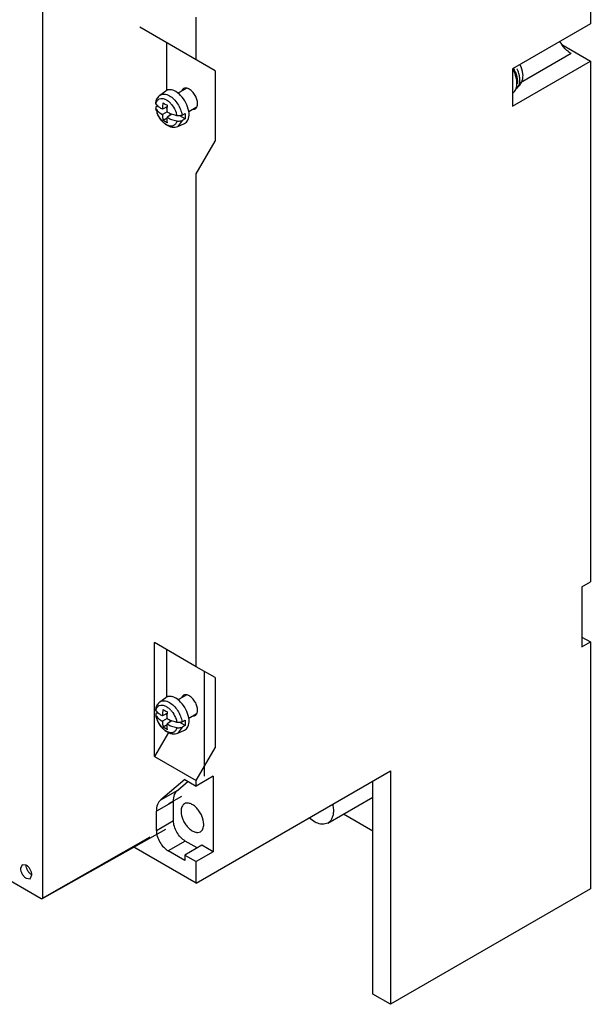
# Model space of a CAD drawing. Header units: millimetres. Extents: x 39 to 278, y 34 to 408.
# Tile 3 of 5: x 171 to 278, y 34 to 218. Entities that reach past the tile are written whole.
import ezdxf

# ---------------------------------------------------------------- set-up
doc = ezdxf.new("R2010")
doc.units = ezdxf.units.MM
doc.header["$LTSCALE"] = 28.735531
doc.layers.get('0').update_dxf_attribs({"linetype": 'CONTINUOUS'})
doc.layers.add('INTFCLR_79', color=7, linetype='CONTINUOUS')

msp = doc.modelspace()

# ---------------------------------------------------------------- linework, layer by layer
at = {"color": 7, "linetype": 'Continuous'}
for p, q in [((277.86, 264.87), (277.86, 216.78)), ((175.61, 224.3), (175.61, 53.83)), ((204.32, 210.05), (204.32, 218.01)), ((277.86, 216.78), (263.36, 208.41)), ((207.86, 208), (193.77, 216.14)), ((198.79, 213.24), (198.79, 204.36)), ((272.54, 212.91), (277.86, 209.84)), ((274.28, 211.25), (264.83, 205.8)), ((263.36, 201.47), (277.86, 209.84)), ((277.86, 209.84), (277.86, 112.77)), ((207.86, 208), (207.86, 194.94)), ((263.36, 208.41), (263.36, 201.47)), ((197.55, 203.48), (198.64, 204.28)), ((202.42, 204.73), (200.85, 203.82)), ((196.76, 201.07), (196.81, 200.94)), ((196.99, 201.49), (197.07, 201.55)), ((198.03, 200.86), (197.88, 200.94)), ((198.95, 201.39), (198.03, 200.86)), ((198.03, 200.86), (198.03, 201.02)), ((198.87, 200.37), (198.03, 199.88)), ((198.9, 201.01), (198.59, 201.19)), ((198.87, 200.37), (198.87, 200.53)), ((198.87, 200.37), (199.02, 200.29)), ((199.44, 199.72), (199.44, 200.07)), ((204.33, 201.21), (202.94, 200.41)), ((198.03, 199.88), (197.88, 199.96)), ((198.03, 199.88), (198.03, 199.72)), ((198.87, 199.23), (198.13, 198.8)), ((199.8, 199.93), (198.87, 199.39)), ((198.87, 199.39), (199.02, 199.31)), ((198.87, 199.39), (198.87, 199.23)), ((201.67, 198.79), (200.9, 197.66)), ((202.25, 199.07), (201.24, 199.66)), ((201.67, 199.77), (202.25, 200.05)), ((202.25, 199.07), (201.67, 198.79)), ((200.9, 197.66), (202.14, 198.21)), ((204.32, 188.82), (207.86, 194.94)), ((204.32, 96.96), (204.32, 188.82)), ((276.3, 111.87), (277.86, 112.77)), ((276.3, 111.87), (276.3, 100.68)), ((204.32, 96.96), (196.54, 101.45)), ((196.54, 80.22), (196.54, 101.45)), ((276.3, 102.48), (277.86, 101.58)), ((276.3, 100.68), (277.86, 101.58)), ((277.86, 101.58), (277.86, 55.54)), ((198.79, 100.15), (198.79, 91.28)), ((207.86, 94.92), (204.32, 96.96)), ((205.8, 96.11), (205.8, 76.52)), ((207.86, 94.92), (207.86, 81.85)), ((197.55, 90.39), (198.64, 91.19)), ((202.42, 91.64), (200.85, 90.74)), ((196.99, 88.41), (197.07, 88.46)), ((198.95, 88.31), (198.03, 87.77)), ((198.9, 87.92), (198.59, 88.1)), ((204.33, 88.12), (202.94, 87.32)), ((196.76, 87.99), (196.81, 87.86)), ((198.03, 87.77), (197.88, 87.86)), ((198.03, 86.79), (197.88, 86.88)), ((198.03, 87.77), (198.03, 87.94)), ((198.87, 87.28), (198.03, 86.79)), ((198.03, 86.79), (198.03, 86.63)), ((198.87, 87.28), (198.87, 87.45)), ((198.87, 87.28), (199.02, 87.2)), ((199.8, 86.84), (198.87, 86.3)), ((198.87, 86.3), (199.02, 86.22)), ((198.87, 86.3), (198.87, 86.14)), ((199.44, 86.63), (199.44, 86.98)), ((202.25, 85.99), (201.24, 86.57)), ((201.67, 86.69), (202.25, 86.97)), ((199.13, 84.71), (196.54, 80.22)), ((198.87, 86.14), (198.13, 85.71)), ((201.67, 85.71), (200.9, 84.58)), ((200.9, 84.58), (202.14, 85.13)), ((202.25, 85.99), (201.67, 85.71)), ((175.38, 53.7), (123.35, 83.74)), ((204.32, 75.73), (207.86, 81.85)), ((196.54, 80.22), (204.32, 75.73)), ((204.32, 56.62), (240.59, 77.57)), ((240.59, 77.57), (240.59, 34.02)), ((202.2, 75.94), (197.69, 72.13)), ((200.87, 73.97), (202.79, 75.59)), ((202.2, 75.94), (204.32, 74.71)), ((207.5, 76.55), (204.32, 74.71)), ((204.32, 74.71), (204.32, 75.73)), ((207.5, 76.55), (207.5, 62.46)), ((237.27, 35.94), (237.27, 75.65)), ((197.69, 72.13), (200.87, 73.97)), ((200.08, 71.85), (196.89, 70.02)), ((201.55, 72.76), (199.15, 71.37)), ((200.08, 68.26), (200.08, 71.85)), ((228.88, 67.82), (237.27, 72.66)), ((196.89, 66.42), (196.89, 70.02)), ((196.89, 66.42), (200.08, 68.26)), ((237.27, 66.32), (231.78, 69.49)), ((175.54, 53.68), (198.66, 66.7)), ((228.88, 67.82), (228.15, 67.59)), ((175.61, 53.83), (195.75, 65.26)), ((202.27, 64.46), (199.09, 62.63)), ((204.49, 63.18), (202.27, 64.46)), ((204.32, 56.62), (192.69, 63.34)), ((202.19, 60.83), (199.09, 62.63)), ((205.37, 63.69), (202.19, 61.85)), ((207.5, 62.46), (204.32, 60.63)), ((207.5, 62.46), (205.37, 63.69)), ((202.19, 61.85), (204.32, 60.63)), ((202.19, 61.85), (202.19, 60.83)), ((204.32, 56.62), (204.32, 60.63)), ((171.85, 60.04), (171.54, 59.35)), ((172.6, 59.96), (171.85, 60.04)), ((172.6, 57.51), (173.35, 57.44)), ((173.35, 57.44), (173.66, 58.13)), ((277.86, 55.54), (240.59, 34.02)), ((240.59, 34.02), (237.27, 35.94))]:
    msp.add_line(p, q, dxfattribs=at)
for centre, radius, start, end in [((278.48, 217.14), 7.3, 210.04, 216.1026), ((257.49, 205.02), 6.78, 28.6492, 30.0608), ((257.62, 205.09), 6.64, 23.4273, 28.6696), ((258.34, 205.51), 5.98, 22.4688, 29.8301), ((257.97, 205.24), 6.26, 17.9449, 23.4388), ((258.82, 205.78), 5.97, 24.3572, 26.294), ((258.99, 205.86), 5.78, 21.5859, 24.3641), ((259.87, 206.14), 4.86, 11.9903, 15.089), ((258.53, 205.42), 5.67, 13.4682, 17.9475), ((260.18, 206.21), 4.54, 10.1598, 11.9775), ((260.4, 206.25), 4.32, 8.6396, 10.1576), ((203.3, 201), 5.27, 168.2092, 172.5822), ((196.49, 199.12), 4.18, 41.6988, 45.8998), ((201.14, 201.74), 4.41, 195.5417, 201.6688), ((198.12, 200.69), 0.346, 106.1081, 115.2284), ((197.46, 199.55), 1.72, 25.2911, 34.7092), ((199.44, 200.7), 1.72, 205.2932, 214.7071), ((200.95, 201.4), 4.06, 222.1989, 227.7395), ((198.78, 199.56), 0.343, 286.062, 295.2745), ((201.59, 203.75), 5.14, 239.9365, 244.7516), ((200, 200.13), 2.46, 240.0002, 244.9125), ((199.89, 199.91), 2.22, 244.9714, 246.7316), ((203.28, 87.91), 5.25, 168.2011, 172.5903), ((196.49, 86.03), 4.18, 41.7181, 45.924), ((199.44, 87.61), 1.72, 205.2946, 214.7161), ((198.12, 87.61), 0.343, 106.0349, 115.2423), ((197.46, 86.47), 1.72, 25.2986, 34.709), ((200.94, 88.32), 4.05, 222.3199, 227.7822), ((200, 87.05), 2.46, 240.0474, 244.9462), ((198.78, 86.47), 0.343, 286.0545, 295.2545), ((199.9, 86.85), 2.25, 244.9916, 246.7033), ((201.59, 90.68), 5.15, 239.9413, 244.7467)]:
    msp.add_arc(centre, radius, start, end, dxfattribs=at)
for points, knots in [([(274.28, 211.25), (274.12, 211.34), (273.48, 211.78), (272.93, 212.36), (272.58, 212.84)], [0, 0, 0, 0, 0.230908, 1, 1, 1, 1]), ([(263.87, 207.8), (263.89, 207.75), (263.97, 207.56), (264.03, 207.36), (264.07, 207.21)], [0, 0, 0, 0, 0.253535, 1, 1, 1, 1]), ([(264.56, 207.41), (264.55, 207.46), (264.49, 207.65), (264.43, 207.85), (264.37, 207.99)], [0, 0, 0, 0, 0.24603, 1, 1, 1, 1]), ([(265.29, 206.88), (265.3, 207.08), (265.3, 207.88), (265.02, 208.67), (264.72, 209.2)], [0, 0, 0, 0, 0.246353, 1, 1, 1, 1]), ([(264.02, 204.75), (264.39, 204.97), (265.01, 205.61), (265.25, 206.46), (265.29, 206.88)], [0, 0, 0, 0, 0.500651, 1, 1, 1, 1]), ([(264.04, 204.78), (264.09, 204.92), (264.23, 205.57), (264.16, 206.24), (264.04, 206.74)], [0, 0, 0, 0, 0.221528, 1, 1, 1, 1]), ([(264.06, 204.78), (264.19, 204.87), (264.44, 205.12), (264.65, 205.63), (264.73, 206.24), (264.7, 206.67), (264.67, 206.9)], [0, 0, 0, 0, 0.208144, 0.439027, 0.702631, 1, 1, 1, 1]), ([(264.07, 207.21), (264.09, 207.16), (264.14, 206.95), (264.19, 206.74), (264.21, 206.58)], [0, 0, 0, 0, 0.256272, 1, 1, 1, 1]), ([(264.21, 206.58), (264.22, 206.5), (264.26, 206.17), (264.25, 205.83), (264.21, 205.59)], [0, 0, 0, 0, 0.266357, 1, 1, 1, 1]), ([(200.5, 204.17), (200.34, 204.27), (200.01, 204.42), (199.5, 204.53), (199.03, 204.49), (198.76, 204.36), (198.64, 204.28)], [0, 0, 0, 0, 0.291262, 0.550193, 0.78167, 1, 1, 1, 1]), ([(202.77, 198.84), (202.96, 199.23), (203.06, 200.24), (202.63, 201.74), (201.78, 203.15), (200.95, 203.91), (200.5, 204.17)], [0, 0, 0, 0, 0.208177, 0.468271, 0.746756, 1, 1, 1, 1]), ([(201.95, 204.71), (201.92, 204.69), (201.8, 204.61), (201.7, 204.48), (201.65, 204.38)], [0, 0, 0, 0, 0.242437, 1, 1, 1, 1]), ([(202.4, 204.81), (202.36, 204.81), (202.2, 204.81), (202.05, 204.77), (201.95, 204.71)], [0, 0, 0, 0, 0.263366, 1, 1, 1, 1]), ([(203.04, 204.6), (202.99, 204.63), (202.79, 204.74), (202.56, 204.8), (202.4, 204.81)], [0, 0, 0, 0, 0.273556, 1, 1, 1, 1]), ([(204.57, 201.95), (204.57, 202.2), (204.48, 202.73), (204.15, 203.47), (203.67, 204.13), (203.26, 204.48), (203.04, 204.6)], [0, 0, 0, 0, 0.237254, 0.500001, 0.762748, 1, 1, 1, 1]), ([(263.37, 203.91), (263.48, 203.98), (263.62, 204.08), (263.73, 204.21), (263.75, 204.25)], [0, 0, 0, 0, 0.744133, 1, 1, 1, 1]), ([(263.75, 204.25), (263.78, 204.29), (263.9, 204.45), (263.99, 204.64), (264.04, 204.78)], [0, 0, 0, 0, 0.239228, 1, 1, 1, 1]), ([(196.81, 201.92), (196.8, 201.94), (196.76, 202.02), (196.75, 202.11), (196.76, 202.17)], [0, 0, 0, 0, 0.262039, 1, 1, 1, 1]), ([(197.55, 203.48), (197.34, 203.33), (196.98, 202.93), (196.81, 202.42), (196.76, 202.17)], [0, 0, 0, 0, 0.497026, 1, 1, 1, 1]), ([(196.81, 201.92), (196.85, 202.11), (196.98, 202.47), (197.27, 202.72), (197.43, 202.79)], [0, 0, 0, 0, 0.532626, 1, 1, 1, 1]), ([(197.53, 201.17), (197.45, 201.23), (197.18, 201.44), (196.94, 201.7), (196.81, 201.92)], [0, 0, 0, 0, 0.270176, 1, 1, 1, 1]), ([(197.43, 202.79), (197.6, 202.87), (198.04, 202.92), (198.44, 202.78), (198.64, 202.68)], [0, 0, 0, 0, 0.456057, 1, 1, 1, 1]), ([(197.55, 203.48), (197.66, 203.56), (197.92, 203.69), (198.37, 203.72), (198.86, 203.62), (199.17, 203.47), (199.33, 203.38)], [0, 0, 0, 0, 0.218305, 0.449799, 0.708729, 1, 1, 1, 1]), ([(198.13, 202.07), (198.2, 202.03), (198.47, 201.85), (198.76, 201.69), (198.98, 201.58)], [0, 0, 0, 0, 0.242506, 1, 1, 1, 1]), ([(198.64, 202.68), (198.71, 202.64), (198.98, 202.49), (199.23, 202.29), (199.4, 202.12)], [0, 0, 0, 0, 0.234404, 1, 1, 1, 1]), ([(199.33, 203.38), (199.63, 203.21), (200.2, 202.75), (200.89, 201.87), (201.41, 200.86), (201.62, 200.13), (201.67, 199.77)], [0, 0, 0, 0, 0.232601, 0.489895, 0.752587, 1, 1, 1, 1]), ([(199.61, 201.9), (199.72, 201.78), (200.11, 201.29), (200.41, 200.72), (200.56, 200.27)], [0, 0, 0, 0, 0.247821, 1, 1, 1, 1]), ([(204.36, 201.17), (204.4, 201.22), (204.53, 201.45), (204.57, 201.73), (204.57, 201.95)], [0, 0, 0, 0, 0.224078, 1, 1, 1, 1]), ([(196.99, 201.49), (196.91, 201.44), (196.79, 201.32), (196.75, 201.15), (196.76, 201.07)], [0, 0, 0, 0, 0.54422, 1, 1, 1, 1]), ([(196.81, 200.94), (196.83, 200.9), (196.93, 200.75), (197.05, 200.61), (197.15, 200.51)], [0, 0, 0, 0, 0.239858, 1, 1, 1, 1]), ([(196.88, 200.55), (197.06, 199.94), (197.47, 199.16), (198.05, 198.53), (198.21, 198.38)], [0, 0, 0, 0, 0.752932, 1, 1, 1, 1]), ([(197.94, 198.68), (197.85, 198.78), (197.49, 199.22), (197.2, 199.72), (197.05, 200.12)], [0, 0, 0, 0, 0.246379, 1, 1, 1, 1]), ([(197.15, 200.51), (197.18, 200.48), (197.29, 200.37), (197.42, 200.26), (197.52, 200.19)], [0, 0, 0, 0, 0.241791, 1, 1, 1, 1]), ([(197.52, 200.19), (197.55, 200.17), (197.67, 200.09), (197.79, 200.02), (197.88, 199.96)], [0, 0, 0, 0, 0.24464, 1, 1, 1, 1]), ([(197.88, 200.94), (197.79, 201), (197.67, 201.07), (197.55, 201.15), (197.53, 201.17)], [0, 0, 0, 0, 0.755329, 1, 1, 1, 1]), ([(198.07, 201.68), (198.06, 201.62), (198.04, 201.4), (198.03, 201.19), (198.03, 201.02)], [0, 0, 0, 0, 0.257154, 1, 1, 1, 1]), ([(198.87, 200.53), (198.87, 200.62), (198.88, 200.97), (198.93, 201.32), (198.98, 201.58)], [0, 0, 0, 0, 0.239333, 1, 1, 1, 1]), ([(199.41, 200.08), (199.38, 200.1), (199.25, 200.16), (199.11, 200.23), (199.02, 200.29)], [0, 0, 0, 0, 0.254863, 1, 1, 1, 1]), ([(200.71, 199.67), (200.6, 199.69), (200.15, 199.79), (199.72, 199.94), (199.41, 200.08)], [0, 0, 0, 0, 0.260969, 1, 1, 1, 1]), ([(200.56, 200.27), (200.57, 200.22), (200.64, 200.02), (200.69, 199.82), (200.71, 199.67)], [0, 0, 0, 0, 0.257159, 1, 1, 1, 1]), ([(203.82, 200.86), (203.85, 200.86), (203.95, 200.88), (204.06, 200.91), (204.12, 200.95)], [0, 0, 0, 0, 0.257068, 1, 1, 1, 1]), ([(204.12, 200.95), (204.19, 200.99), (204.28, 201.06), (204.34, 201.14), (204.36, 201.17)], [0, 0, 0, 0, 0.74293, 1, 1, 1, 1]), ([(198.03, 199.72), (198.03, 199.64), (198.03, 199.33), (198.07, 199.02), (198.13, 198.8)], [0, 0, 0, 0, 0.263757, 1, 1, 1, 1]), ([(198.98, 198.31), (198.91, 198.35), (198.62, 198.49), (198.33, 198.66), (198.13, 198.8)], [0, 0, 0, 0, 0.257489, 1, 1, 1, 1]), ([(198.21, 198.38), (198.25, 198.34), (198.42, 198.19), (198.61, 198.05), (198.75, 197.95)], [0, 0, 0, 0, 0.25485, 1, 1, 1, 1]), ([(198.77, 198), (198.72, 198.02), (198.52, 198.14), (198.34, 198.29), (198.22, 198.4)], [0, 0, 0, 0, 0.238844, 1, 1, 1, 1]), ([(198.98, 198.31), (198.96, 198.38), (198.89, 198.68), (198.87, 198.99), (198.87, 199.23)], [0, 0, 0, 0, 0.236096, 1, 1, 1, 1]), ([(199.4, 199.11), (199.5, 199.06), (199.92, 198.88), (200.37, 198.75), (200.71, 198.69)], [0, 0, 0, 0, 0.238395, 1, 1, 1, 1]), ([(200.71, 198.69), (200.7, 198.62), (200.63, 198.37), (200.5, 198.13), (200.36, 198)], [0, 0, 0, 0, 0.272679, 1, 1, 1, 1]), ([(201.67, 199.77), (201.6, 199.74), (201.3, 199.63), (200.96, 199.62), (200.71, 199.67)], [0, 0, 0, 0, 0.234425, 1, 1, 1, 1]), ([(200.71, 198.69), (200.79, 198.67), (201.12, 198.64), (201.45, 198.69), (201.67, 198.79)], [0, 0, 0, 0, 0.257735, 1, 1, 1, 1]), ([(202.14, 198.21), (202.28, 198.27), (202.53, 198.45), (202.7, 198.71), (202.77, 198.84)], [0, 0, 0, 0, 0.484688, 1, 1, 1, 1]), ([(202.25, 200.05), (202.27, 199.97), (202.3, 199.64), (202.29, 199.31), (202.25, 199.07)], [0, 0, 0, 0, 0.266414, 1, 1, 1, 1]), ([(198.75, 197.95), (199.07, 197.75), (199.61, 197.52), (200.37, 197.49), (200.73, 197.59), (200.9, 197.66)], [0, 0, 0, 0, 0.507463, 0.753244, 1, 1, 1, 1]), ([(200.09, 197.82), (199.94, 197.75), (199.56, 197.69), (199.2, 197.79), (199.01, 197.87)], [0, 0, 0, 0, 0.461645, 1, 1, 1, 1]), ([(197.55, 90.39), (197.34, 90.24), (196.98, 89.84), (196.81, 89.34), (196.76, 89.08)], [0, 0, 0, 0, 0.497026, 1, 1, 1, 1]), ([(197.55, 90.39), (197.66, 90.48), (197.92, 90.6), (198.37, 90.64), (198.86, 90.53), (199.17, 90.39), (199.33, 90.29)], [0, 0, 0, 0, 0.218305, 0.449799, 0.708729, 1, 1, 1, 1]), ([(200.5, 91.09), (200.34, 91.18), (200.01, 91.34), (199.5, 91.45), (199.03, 91.41), (198.76, 91.28), (198.64, 91.19)], [0, 0, 0, 0, 0.291262, 0.550193, 0.78167, 1, 1, 1, 1]), ([(199.33, 90.29), (199.63, 90.12), (200.2, 89.66), (200.89, 88.79), (201.41, 87.78), (201.62, 87.05), (201.67, 86.69)], [0, 0, 0, 0, 0.232601, 0.489895, 0.752587, 1, 1, 1, 1]), ([(202.77, 85.76), (202.96, 86.15), (203.06, 87.16), (202.63, 88.65), (201.78, 90.07), (200.95, 90.83), (200.5, 91.09)], [0, 0, 0, 0, 0.208177, 0.468271, 0.746756, 1, 1, 1, 1]), ([(201.95, 91.63), (201.92, 91.61), (201.8, 91.52), (201.7, 91.4), (201.65, 91.29)], [0, 0, 0, 0, 0.242437, 1, 1, 1, 1]), ([(202.4, 91.73), (202.36, 91.73), (202.2, 91.73), (202.05, 91.68), (201.95, 91.63)], [0, 0, 0, 0, 0.263366, 1, 1, 1, 1]), ([(203.04, 91.52), (202.99, 91.55), (202.79, 91.65), (202.56, 91.72), (202.4, 91.73)], [0, 0, 0, 0, 0.273556, 1, 1, 1, 1]), ([(204.57, 88.86), (204.57, 89.11), (204.48, 89.64), (204.15, 90.39), (203.67, 91.05), (203.26, 91.39), (203.04, 91.52)], [0, 0, 0, 0, 0.237254, 0.500001, 0.762748, 1, 1, 1, 1]), ([(196.81, 88.84), (196.8, 88.85), (196.76, 88.93), (196.75, 89.02), (196.76, 89.08)], [0, 0, 0, 0, 0.262039, 1, 1, 1, 1]), ([(196.99, 88.41), (196.91, 88.36), (196.79, 88.24), (196.75, 88.06), (196.76, 87.99)], [0, 0, 0, 0, 0.54422, 1, 1, 1, 1]), ([(196.81, 88.84), (196.85, 89.01), (196.97, 89.36), (197.26, 89.63), (197.43, 89.71)], [0, 0, 0, 0, 0.488451, 1, 1, 1, 1]), ([(197.53, 88.08), (197.45, 88.14), (197.18, 88.35), (196.94, 88.62), (196.81, 88.84)], [0, 0, 0, 0, 0.270176, 1, 1, 1, 1]), ([(197.43, 89.71), (197.6, 89.78), (198.03, 89.84), (198.43, 89.7), (198.64, 89.59)], [0, 0, 0, 0, 0.43977, 1, 1, 1, 1]), ([(198.07, 88.59), (198.06, 88.54), (198.04, 88.32), (198.03, 88.1), (198.03, 87.94)], [0, 0, 0, 0, 0.257154, 1, 1, 1, 1]), ([(198.13, 88.99), (198.2, 88.94), (198.47, 88.77), (198.76, 88.61), (198.98, 88.5)], [0, 0, 0, 0, 0.242508, 1, 1, 1, 1]), ([(198.64, 89.59), (198.71, 89.56), (198.98, 89.4), (199.23, 89.2), (199.4, 89.04)], [0, 0, 0, 0, 0.236228, 1, 1, 1, 1]), ([(198.87, 87.45), (198.87, 87.53), (198.88, 87.88), (198.93, 88.24), (198.98, 88.5)], [0, 0, 0, 0, 0.239335, 1, 1, 1, 1]), ([(199.61, 88.81), (199.73, 88.69), (200.12, 88.19), (200.41, 87.62), (200.56, 87.19)], [0, 0, 0, 0, 0.273683, 1, 1, 1, 1]), ([(204.36, 88.08), (204.4, 88.13), (204.53, 88.37), (204.57, 88.65), (204.57, 88.86)], [0, 0, 0, 0, 0.224078, 1, 1, 1, 1]), ([(196.9, 87.48), (196.89, 87.51), (196.85, 87.63), (196.83, 87.76), (196.81, 87.86)], [0, 0, 0, 0, 0.265223, 1, 1, 1, 1]), ([(196.81, 87.86), (196.83, 87.82), (196.93, 87.66), (197.05, 87.52), (197.15, 87.42)], [0, 0, 0, 0, 0.239865, 1, 1, 1, 1]), ([(196.88, 87.47), (197.06, 86.85), (197.47, 86.07), (198.05, 85.44), (198.21, 85.3)], [0, 0, 0, 0, 0.752932, 1, 1, 1, 1]), ([(197.07, 86.97), (197.05, 87.02), (196.99, 87.18), (196.93, 87.35), (196.9, 87.48)], [0, 0, 0, 0, 0.265307, 1, 1, 1, 1]), ([(197.94, 85.59), (197.85, 85.7), (197.5, 86.12), (197.22, 86.6), (197.07, 86.97)], [0, 0, 0, 0, 0.266123, 1, 1, 1, 1]), ([(197.15, 87.42), (197.18, 87.39), (197.29, 87.28), (197.42, 87.18), (197.52, 87.11)], [0, 0, 0, 0, 0.241792, 1, 1, 1, 1]), ([(197.52, 87.11), (197.55, 87.09), (197.67, 87), (197.79, 86.93), (197.88, 86.88)], [0, 0, 0, 0, 0.244645, 1, 1, 1, 1]), ([(197.88, 87.86), (197.79, 87.91), (197.67, 87.98), (197.55, 88.06), (197.53, 88.08)], [0, 0, 0, 0, 0.755325, 1, 1, 1, 1]), ([(198.03, 86.63), (198.03, 86.55), (198.03, 86.24), (198.07, 85.93), (198.13, 85.71)], [0, 0, 0, 0, 0.263756, 1, 1, 1, 1]), ([(199.41, 86.99), (199.38, 87.01), (199.25, 87.08), (199.11, 87.15), (199.02, 87.2)], [0, 0, 0, 0, 0.254865, 1, 1, 1, 1]), ([(200.71, 86.58), (200.6, 86.6), (200.15, 86.7), (199.72, 86.85), (199.41, 86.99)], [0, 0, 0, 0, 0.26097, 1, 1, 1, 1]), ([(200.56, 87.19), (200.58, 87.13), (200.64, 86.94), (200.69, 86.73), (200.71, 86.58)], [0, 0, 0, 0, 0.272837, 1, 1, 1, 1]), ([(201.67, 86.69), (201.6, 86.65), (201.3, 86.54), (200.96, 86.54), (200.71, 86.58)], [0, 0, 0, 0, 0.234425, 1, 1, 1, 1]), ([(202.25, 86.97), (202.27, 86.88), (202.3, 86.56), (202.29, 86.22), (202.25, 85.99)], [0, 0, 0, 0, 0.266414, 1, 1, 1, 1]), ([(203.82, 87.77), (203.85, 87.77), (203.95, 87.79), (204.06, 87.83), (204.12, 87.87)], [0, 0, 0, 0, 0.257068, 1, 1, 1, 1]), ([(204.12, 87.87), (204.19, 87.91), (204.28, 87.98), (204.34, 88.06), (204.36, 88.08)], [0, 0, 0, 0, 0.74293, 1, 1, 1, 1]), ([(198.98, 85.22), (198.91, 85.26), (198.62, 85.41), (198.33, 85.58), (198.13, 85.71)], [0, 0, 0, 0, 0.257494, 1, 1, 1, 1]), ([(198.21, 85.3), (198.25, 85.26), (198.42, 85.1), (198.61, 84.96), (198.75, 84.87)], [0, 0, 0, 0, 0.25485, 1, 1, 1, 1]), ([(198.77, 84.91), (198.72, 84.94), (198.52, 85.06), (198.34, 85.2), (198.22, 85.32)], [0, 0, 0, 0, 0.240332, 1, 1, 1, 1]), ([(198.75, 84.87), (199.07, 84.66), (199.61, 84.43), (200.37, 84.41), (200.73, 84.5), (200.9, 84.58)], [0, 0, 0, 0, 0.507463, 0.753244, 1, 1, 1, 1]), ([(198.98, 85.22), (198.96, 85.29), (198.89, 85.6), (198.87, 85.91), (198.87, 86.14)], [0, 0, 0, 0, 0.236089, 1, 1, 1, 1]), ([(200.09, 84.73), (199.95, 84.66), (199.57, 84.6), (199.2, 84.71), (199.01, 84.79)], [0, 0, 0, 0, 0.445458, 1, 1, 1, 1]), ([(199.4, 86.02), (199.5, 85.98), (199.92, 85.79), (200.37, 85.67), (200.71, 85.6)], [0, 0, 0, 0, 0.238395, 1, 1, 1, 1]), ([(200.36, 84.92), (200.3, 84.86), (200.22, 84.79), (200.12, 84.74), (200.09, 84.73)], [0, 0, 0, 0, 0.742551, 1, 1, 1, 1]), ([(200.71, 85.6), (200.7, 85.54), (200.63, 85.29), (200.5, 85.05), (200.36, 84.92)], [0, 0, 0, 0, 0.246078, 1, 1, 1, 1]), ([(200.71, 85.6), (200.79, 85.59), (201.12, 85.55), (201.45, 85.6), (201.67, 85.71)], [0, 0, 0, 0, 0.257735, 1, 1, 1, 1]), ([(202.14, 85.13), (202.28, 85.19), (202.53, 85.36), (202.7, 85.62), (202.77, 85.76)], [0, 0, 0, 0, 0.484688, 1, 1, 1, 1]), ([(200.08, 71.85), (200.08, 72.27), (200.17, 73.06), (200.6, 73.75), (200.87, 73.97)], [0, 0, 0, 0, 0.546602, 1, 1, 1, 1]), ([(197.69, 72.13), (197.42, 71.91), (196.99, 71.22), (196.89, 70.44), (196.89, 70.02)], [0, 0, 0, 0, 0.453398, 1, 1, 1, 1]), ([(202.11, 71.4), (202.01, 71.34), (201.83, 71.18), (201.55, 70.73), (201.49, 70.31), (201.49, 70.02)], [0, 0, 0, 0, 0.218348, 0.452248, 1, 1, 1, 1]), ([(201.49, 70.02), (201.49, 69.49), (201.71, 68.66), (202.24, 67.67), (202.77, 67), (203.36, 66.48), (203.98, 66.14), (204.59, 66.02), (204.96, 66.11), (205.11, 66.2)], [0, 0, 0, 0, 0.269613, 0.417088, 0.56178, 0.695778, 0.813337, 0.912947, 1, 1, 1, 1]), ([(205.73, 67.57), (205.73, 68.11), (205.51, 68.94), (204.98, 69.92), (204.46, 70.59), (203.86, 71.12), (203.24, 71.46), (202.64, 71.58), (202.26, 71.48), (202.11, 71.4)], [0, 0, 0, 0, 0.269613, 0.417088, 0.56178, 0.695778, 0.813337, 0.912947, 1, 1, 1, 1]), ([(229.92, 70.1), (229.92, 69.85), (229.88, 69.37), (229.68, 68.71), (229.35, 68.17), (229.05, 67.91), (228.88, 67.82)], [0, 0, 0, 0, 0.289699, 0.549086, 0.782198, 1, 1, 1, 1]), ([(229.78, 71.32), (229.8, 71.21), (229.88, 70.81), (229.92, 70.41), (229.92, 70.1)], [0, 0, 0, 0, 0.261296, 1, 1, 1, 1]), ([(202.27, 64.46), (201.96, 64.64), (201.37, 65.14), (200.68, 66.08), (200.21, 67.14), (200.08, 67.9), (200.08, 68.26)], [0, 0, 0, 0, 0.237252, 0.499999, 0.762746, 1, 1, 1, 1]), ([(228.15, 67.59), (227.94, 67.57), (227.35, 67.61), (226.41, 67.99), (225.76, 68.46), (225.45, 68.75)], [0, 0, 0, 0, 0.211564, 0.576146, 1, 1, 1, 1]), ([(196.89, 66.42), (196.89, 66.06), (197.03, 65.31), (197.5, 64.24), (198.19, 63.3), (198.78, 62.81), (199.09, 62.63)], [0, 0, 0, 0, 0.237254, 0.500001, 0.762748, 1, 1, 1, 1]), ([(205.11, 66.2), (205.21, 66.26), (205.4, 66.41), (205.67, 66.87), (205.73, 67.29), (205.73, 67.57)], [0, 0, 0, 0, 0.218348, 0.452248, 1, 1, 1, 1]), ([(171.54, 59.35), (171.54, 59.18), (171.6, 58.81), (171.83, 58.3), (172.16, 57.84), (172.45, 57.6), (172.6, 57.51)], [0, 0, 0, 0, 0.237244, 0.500001, 0.762757, 1, 1, 1, 1]), ([(173.66, 58.13), (173.66, 58.3), (173.59, 58.67), (173.37, 59.18), (173.03, 59.64), (172.75, 59.88), (172.6, 59.96)], [0, 0, 0, 0, 0.237244, 0.500001, 0.762757, 1, 1, 1, 1]), ([(173.66, 58.13), (173.51, 58.21), (173.22, 58.45), (172.89, 58.91), (172.66, 59.42), (172.6, 59.79), (172.6, 59.96)], [0, 0, 0, 0, 0.237243, 0.499999, 0.762756, 1, 1, 1, 1]), ([(175.54, 53.68), (175.53, 53.67), (175.48, 53.66), (175.42, 53.68), (175.38, 53.7)], [0, 0, 0, 0, 0.220781, 1, 1, 1, 1]), ([(175.61, 53.83), (175.61, 53.81), (175.6, 53.76), (175.58, 53.7), (175.54, 53.68)], [0, 0, 0, 0, 0.29426, 1, 1, 1, 1])]:
    msp.add_open_spline(points, degree=3, knots=knots, dxfattribs=at)
for points in [[(196.76, 201.07), (196.79, 200.9), (196.83, 200.72), (196.88, 200.55)], [(196.9, 200.56), (196.86, 200.69), (196.83, 200.81), (196.81, 200.94)], [(197.88, 200.94), (197.91, 200.97), (197.94, 200.99), (197.97, 201)], [(199.02, 199.31), (198.99, 199.28), (198.96, 199.26), (198.93, 199.25)], [(200.36, 198), (200.28, 197.93), (200.19, 197.86), (200.09, 197.82)], [(196.76, 87.99), (196.79, 87.81), (196.83, 87.64), (196.88, 87.47)], [(197.88, 87.86), (197.91, 87.88), (197.94, 87.9), (197.97, 87.92)], [(199.02, 86.22), (198.99, 86.2), (198.96, 86.18), (198.93, 86.16)]]:
    msp.add_open_spline(points, degree=3, dxfattribs=at)
at = {"layer": 'INTFCLR_79', "color": 254, "linetype": 'Continuous', "true_color": 0xf0ebaf}
for p, q in [((198.87, 200.37), (198.45, 200.13)), ((198.87, 87.28), (198.45, 87.04))]:
    msp.add_line(p, q, dxfattribs=at)

doc.saveas('drawing.dxf')
